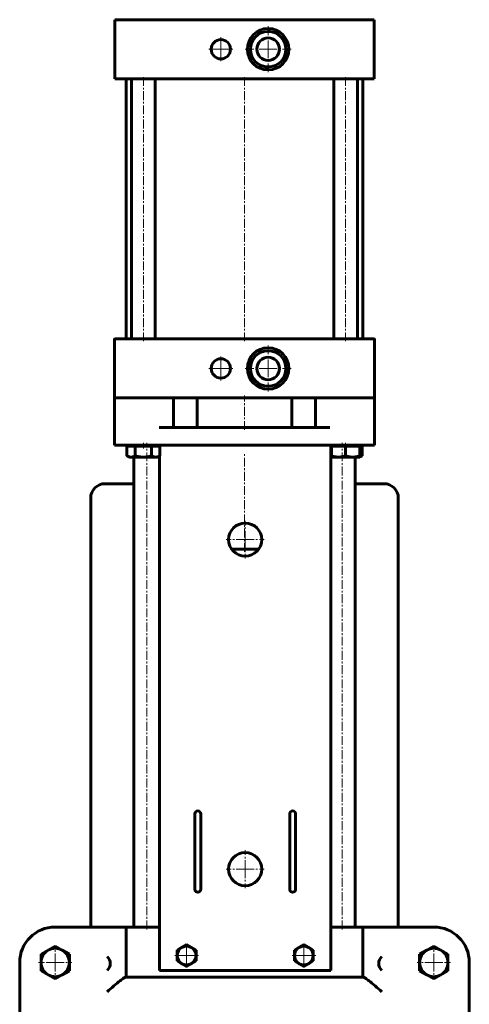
# Model space of a CAD drawing. Header units: millimetres. Extents: x -200 to 200, y -767 to 768.
# Tile 2 of 2: x -190 to 190, y -65 to 768. Entities that reach past the tile are written whole.
import ezdxf

# ---------------------------------------------------------------- set-up
doc = ezdxf.new("R2010")
doc.units = ezdxf.units.MM
doc.linetypes.add('K5LT_AXLED', pattern=[12, 7.5, -1.5, 1.5, -1.5])
doc.linetypes.add('K5LT_BASIC', pattern=[0])
doc.layers.add('Системный слой (1)', color=7, linetype='Continuous', true_color=0x6c6c6c)

# ---------------------------------------------------------------- blocks, each defined once
blk = doc.blocks.new('U0')
at = {"layer": 'Системный слой (1)', "color": 150, "linetype": 'K5LT_BASIC', "lineweight": 60, "true_color": 0x0080ff}
for p, q in [((14.24, 486.35), (13.58, 486.4)), ((28.2, 485.43), (27.53, 485.47))]:
    blk.add_line(p, q, dxfattribs=at)
blk = doc.blocks.new('U1')
at = {"layer": 'Системный слой (1)', "color": 150, "linetype": 'K5LT_BASIC', "lineweight": 60, "true_color": 0x0080ff}
for p, q in [((12.9, 486.06), (12.53, 485.51)), ((5.13, 474.44), (4.75, 473.89))]:
    blk.add_line(p, q, dxfattribs=at)
blk = doc.blocks.new('U2')
at = {"layer": 'Системный слой (1)', "color": 150, "linetype": 'K5LT_BASIC', "lineweight": 60, "true_color": 0x0080ff}
for p, q in [((7.07, 750.7), (7.03, 750.03)), ((6.15, 736.74), (6.1, 736.08))]:
    blk.add_line(p, q, dxfattribs=at)
blk = doc.blocks.new('U3')
at = {"layer": 'Системный слой (1)', "color": 150, "linetype": 'K5LT_BASIC', "lineweight": 60, "true_color": 0x0080ff}
for p, q in [((11.8, 459.57), (12.47, 459.53)), ((25.76, 458.65), (26.42, 458.6))]:
    blk.add_line(p, q, dxfattribs=at)
blk = doc.blocks.new('U4')
at = {"layer": 'Системный слой (1)', "color": 150, "linetype": 'K5LT_BASIC', "lineweight": 60, "true_color": 0x0080ff}
for p, q in [((29.12, 484.41), (28.82, 485.01)), ((35.3, 471.86), (35, 472.46))]:
    blk.add_line(p, q, dxfattribs=at)
blk = doc.blocks.new('U5')
at = {"layer": 'Системный слой (1)', "color": 150, "linetype": 'K5LT_BASIC', "lineweight": 60, "true_color": 0x0080ff}
for p, q in [((8.09, 751.62), (7.49, 751.32)), ((20.64, 757.8), (20.04, 757.5))]:
    blk.add_line(p, q, dxfattribs=at)
blk = doc.blocks.new('U6')
at = {"layer": 'Системный слой (1)', "color": 150, "linetype": 'K5LT_BASIC', "lineweight": 60, "true_color": 0x0080ff}
for p, q in [((34.87, 470.56), (35.25, 471.11)), ((27.1, 458.94), (27.47, 459.49))]:
    blk.add_line(p, q, dxfattribs=at)
blk = doc.blocks.new('U7')
at = {"layer": 'Системный слой (1)', "color": 150, "linetype": 'K5LT_BASIC', "lineweight": 60, "true_color": 0x0080ff}
for p, q in [((6.44, 735.4), (6.99, 735.03)), ((18.06, 727.63), (18.61, 727.25))]:
    blk.add_line(p, q, dxfattribs=at)
blk = doc.blocks.new('U8')
at = {"layer": 'Системный слой (1)', "color": 150, "linetype": 'K5LT_BASIC', "lineweight": 60, "true_color": 0x0080ff}
for p, q in [((31.91, 733.38), (32.51, 733.68)), ((19.36, 727.2), (19.96, 727.5))]:
    blk.add_line(p, q, dxfattribs=at)
blk = doc.blocks.new('U9')
at = {"layer": 'Системный слой (1)', "color": 150, "linetype": 'K5LT_BASIC', "lineweight": 60, "true_color": 0x0080ff}
for p, q in [((33.85, 748.26), (33.9, 748.92)), ((32.93, 734.3), (32.97, 734.97))]:
    blk.add_line(p, q, dxfattribs=at)
blk = doc.blocks.new('U10')
at = {"layer": 'Системный слой (1)', "color": 150, "linetype": 'K5LT_BASIC', "lineweight": 60, "true_color": 0x0080ff}
for p, q in [((21.94, 757.37), (21.39, 757.75)), ((33.56, 749.6), (33.01, 749.97))]:
    blk.add_line(p, q, dxfattribs=at)
blk = doc.blocks.new('U11')
at = {"layer": 'Системный слой (1)', "color": 150, "linetype": 'K5LT_BASIC', "lineweight": 60, "true_color": 0x0080ff}
for p, q in [((4.7, 473.14), (5, 472.54)), ((10.88, 460.59), (11.18, 459.99))]:
    blk.add_line(p, q, dxfattribs=at)
blk = doc.blocks.new('U12')
at = {"layer": 'Системный слой (1)', "color": 150, "linetype": 'K5LT_BASIC', "lineweight": 60, "true_color": 0x0080ff}
for p, q in [((97.47, 397.74), (98.06, 397.95)), ((98.06, 397.95), (98.68, 398.23)), ((98.68, 398.23), (99.32, 398.57))]:
    blk.add_line(p, q, dxfattribs=at)
blk = doc.blocks.new('U13')
at = {"layer": 'Системный слой (1)', "color": 150, "linetype": 'K5LT_BASIC', "lineweight": 60, "true_color": 0x0080ff}
for p, q in [((-71.91, 407.5), (-71.91, 406.7)), ((-71.91, 398.4), (-71.91, -36.67))]:
    blk.add_line(p, q, dxfattribs=at)
blk = doc.blocks.new('U22')
at = {"layer": 'Системный слой (1)', "color": 30, "linetype": 'K5LT_AXLED', "lineweight": 18, "true_color": 0xff8000}
for q in [(-160, -16), (-174, -30), (-146, -30), (-160, -44)]:
    blk.add_line((-160, -30), q, dxfattribs=at)
blk = doc.blocks.new('U28')
at = {"layer": 'Системный слой (1)', "color": 30, "linetype": 'K5LT_AXLED', "lineweight": 18, "true_color": 0xff8000}
for q in [(-48.99, -14.11), (-58.99, -24.11), (-38.99, -24.11), (-48.99, -34.11)]:
    blk.add_line((-48.99, -24.11), q, dxfattribs=at)
blk = doc.blocks.new('U32')
at = {"layer": 'Системный слой (1)', "color": 30, "linetype": 'K5LT_AXLED', "lineweight": 18, "true_color": 0xff8000}
for q in [(-20, 482.67), (-30.17, 472.5), (-9.83, 472.5), (-20, 462.33)]:
    blk.add_line((-20, 472.5), q, dxfattribs=at)
blk = doc.blocks.new('U33')
at = {"layer": 'Системный слой (1)', "color": 30, "linetype": 'K5LT_AXLED', "lineweight": 18, "true_color": 0xff8000}
for q in [(-20, 752.67), (-30.17, 742.5), (-9.83, 742.5), (-20, 732.33)]:
    blk.add_line((-20, 742.5), q, dxfattribs=at)
blk = doc.blocks.new('U35')
at = {"layer": 'Системный слой (1)', "color": 30, "linetype": 'K5LT_AXLED', "lineweight": 18, "true_color": 0xff8000}
for q in [(0.59, 64.91), (-15.39, 48.93), (16.56, 48.93), (0.59, 32.96)]:
    blk.add_line((0.59, 48.93), q, dxfattribs=at)
blk = doc.blocks.new('U36')
at = {"layer": 'Системный слой (1)', "color": 30, "linetype": 'K5LT_AXLED', "lineweight": 18, "true_color": 0xff8000}
for q in [(0.59, 343.7), (-15.39, 327.72), (16.56, 327.72), (0.59, 311.75)]:
    blk.add_line((0.59, 327.72), q, dxfattribs=at)
blk = doc.blocks.new('U37')
at = {"layer": 'Системный слой (1)', "color": 30, "linetype": 'K5LT_AXLED', "lineweight": 18, "true_color": 0xff8000}
for q in [(20, 492), (0.5, 472.5), (39.5, 472.5), (20, 453)]:
    blk.add_line((20, 472.5), q, dxfattribs=at)
blk = doc.blocks.new('U38')
at = {"layer": 'Системный слой (1)', "color": 30, "linetype": 'K5LT_AXLED', "lineweight": 18, "true_color": 0xff8000}
for q in [(20, 762), (0.5, 742.5), (39.5, 742.5), (20, 723)]:
    blk.add_line((20, 742.5), q, dxfattribs=at)
blk = doc.blocks.new('U42')
at = {"layer": 'Системный слой (1)', "color": 30, "linetype": 'K5LT_AXLED', "lineweight": 18, "true_color": 0xff8000}
for q in [(50.16, -14.11), (40.16, -24.11), (60.16, -24.11), (50.16, -34.11)]:
    blk.add_line((50.16, -24.11), q, dxfattribs=at)
blk = doc.blocks.new('U53')
at = {"layer": 'Системный слой (1)', "color": 30, "linetype": 'K5LT_AXLED', "lineweight": 18, "true_color": 0xff8000}
for q in [(160, -16), (146, -30), (174, -30), (160, -44)]:
    blk.add_line((160, -30), q, dxfattribs=at)

msp = doc.modelspace()

# ---------------------------------------------------------------- linework, layer by layer
at = {"layer": 'Системный слой (1)', "color": 150, "linetype": 'K5LT_BASIC', "lineweight": 60, "true_color": 0x0080ff}
for p, q in [((-109.5, 767.5), (-95, 767.5)), ((-109.5, 717.5), (-109.5, 767.5)), ((-95, 767.5), (95, 767.5)), ((95, 767.5), (109.5, 767.5)), ((109.5, 717.5), (109.5, 767.5)), ((-109.5, 717.5), (-95, 717.5)), ((-100, 497.5), (-100, 717.5)), ((-95.47, 497.5), (-95.47, 717.5)), ((-95, 717.5), (95, 717.5)), ((-75.47, 497.5), (-75.47, 717.5)), ((75.47, 497.5), (75.47, 717.5)), ((95, 717.5), (109.5, 717.5)), ((95.47, 497.5), (95.47, 717.5)), ((100, 497.5), (100, 717.5)), ((-110, 497), (-110, 448)), ((-95, 497.5), (-109.5, 497.5)), ((95, 497.5), (-95, 497.5)), ((109.5, 497.5), (95, 497.5)), ((110, 448), (110, 497)), ((-97.75, 447.5), (-110, 447.5)), ((-110, 447.5), (-110, 407.5)), ((-97.75, 447.5), (-72.25, 447.5)), ((-68.79, 447.5), (-72.25, 447.5)), ((-68.79, 447.5), (68.79, 447.5)), ((-60, 422.5), (-60, 447.5)), ((-40, 447.5), (-40, 422.5)), ((40, 447.5), (40, 422.5)), ((60, 447.5), (60, 422.5)), ((72.25, 447.5), (68.79, 447.5)), ((72.25, 447.5), (97.75, 447.5)), ((110, 447.5), (97.75, 447.5)), ((110, 407.5), (110, 447.5)), ((-72.25, 422.5), (72.25, 422.5)), ((-110, 407.5), (-97.75, 407.5)), ((-99.32, 406.7), (-99.32, 398.57)), ((-99.32, 406.7), (-95.86, 406.7)), ((-97.75, 407.5), (97.75, 407.5)), ((-97.47, 406.7), (-97.47, 407.5)), ((-95.86, 406.7), (-92.4, 406.7)), ((-92.4, 406.7), (-85.47, 406.7)), ((-92.4, 406.7), (-92.4, 398.57)), ((-85.47, 406.7), (-78.54, 406.7)), ((-78.54, 406.7), (-75.08, 406.7)), ((-78.54, 406.7), (-78.54, 398.57)), ((-75.08, 406.7), (-71.61, 406.7)), ((-73.47, 406.7), (-73.47, 407.5)), ((-71.61, 406.7), (-71.61, 398.57)), ((73.09, -36.67), (73.09, 407.5)), ((73.47, 406.7), (73.47, 407.5)), ((73.47, 406.7), (79.47, 406.7)), ((73.47, 406.7), (73.47, 398.57)), ((79.47, 406.7), (85.47, 406.7)), ((85.47, 406.7), (85.47, 398.57)), ((85.47, 406.7), (91.47, 406.7)), ((91.47, 406.7), (97.47, 406.7)), ((97.47, 406.7), (97.47, 407.5)), ((97.47, 406.7), (97.47, 398.57)), ((97.47, 406.7), (99.32, 406.7)), ((97.75, 407.5), (110, 407.5)), ((99.32, 406.7), (99.32, 398.57)), ((-97.47, 397.5), (-99.32, 398.57)), ((-95.86, 397.5), (-97.47, 397.5)), ((-85.47, 397.5), (-95.86, 397.5)), ((-93.5, 0), (-93.5, 397.5)), ((-75.08, 397.5), (-85.47, 397.5)), ((-73.47, 397.5), (-75.08, 397.5)), ((-73.47, 397.5), (-71.61, 398.57)), ((73.47, 397.5), (73.47, 398.57)), ((79.47, 397.5), (73.47, 397.5)), ((91.47, 397.5), (79.47, 397.5)), ((97.47, 397.5), (91.47, 397.5)), ((93.5, 0), (93.5, 397.5)), ((97.47, 398.57), (97.47, 397.5)), ((97.47, 397.5), (99.32, 398.57)), ((-117.75, 375), (-93.5, 375)), ((93.5, 375), (117.75, 375)), ((-130, 0), (-130, 362.75)), ((130, 0), (130, 362.75)), ((11.89, 319.5), (-10.72, 319.5)), ((-42.03, 31.95), (-42.03, 95.72)), ((-37.03, 95.72), (-37.03, 31.95)), ((38.2, 31.95), (38.2, 95.72)), ((43.2, 95.72), (43.2, 31.95)), ((-160, 0), (-116, 0)), ((-100, 0), (-116, 0)), ((-100, 0), (-100, -42.5)), ((-84, 0), (-100, 0)), ((-71.91, 0), (-84, 0)), ((84, 0), (73.09, 0)), ((100, 0), (84, 0)), ((100, -42.5), (100, 0)), ((116, 0), (100, 0)), ((116, 0), (160, 0)), ((-160, -16.14), (-166, -19.61)), ((-154, -19.61), (-160, -16.14)), ((-52.99, -17.18), (-48.99, -14.87)), ((-48.99, -14.87), (-44.99, -17.18)), ((46.16, -17.18), (50.16, -14.87)), ((50.16, -14.87), (54.16, -17.18)), ((154, -19.61), (160, -16.14)), ((160, -16.14), (166, -19.61)), ((-166, -19.61), (-172, -23.07)), ((-172, -23.07), (-172, -30)), ((-148, -23.07), (-154, -19.61)), ((-148, -30), (-148, -23.07)), ((-56.99, -19.49), (-52.99, -17.18)), ((-56.99, -24.11), (-56.99, -19.49)), ((-56.99, -28.73), (-56.99, -24.11)), ((-44.99, -17.18), (-40.99, -19.49)), ((-40.99, -19.49), (-40.99, -24.11)), ((-40.99, -24.11), (-40.99, -28.73)), ((42.16, -19.49), (46.16, -17.18)), ((42.16, -24.11), (42.16, -19.49)), ((42.16, -28.73), (42.16, -24.11)), ((54.16, -17.18), (58.16, -19.49)), ((58.16, -19.49), (58.16, -24.11)), ((58.16, -24.11), (58.16, -28.73)), ((148, -23.07), (154, -19.61)), ((148, -30), (148, -23.07)), ((166, -19.61), (172, -23.07)), ((172, -23.07), (172, -30)), ((-190, -272.02), (-190, -30)), ((-172, -30), (-172, -36.93)), ((-148, -36.93), (-148, -30)), ((-52.99, -31.04), (-56.99, -28.73)), ((-48.99, -33.35), (-52.99, -31.04)), ((-44.99, -31.04), (-48.99, -33.35)), ((-40.99, -28.73), (-44.99, -31.04)), ((46.16, -31.04), (42.16, -28.73)), ((50.16, -33.35), (46.16, -31.04)), ((54.16, -31.04), (50.16, -33.35)), ((58.16, -28.73), (54.16, -31.04)), ((148, -36.93), (148, -30)), ((172, -30), (172, -36.93)), ((190, -272.02), (190, -30)), ((-172, -36.93), (-166, -40.39)), ((-166, -40.39), (-160, -43.86)), ((-160, -43.86), (-154, -40.39)), ((-154, -40.39), (-148, -36.93)), ((-71.91, -36.67), (73.09, -36.67)), ((154, -40.39), (148, -36.93)), ((160, -43.86), (154, -40.39)), ((166, -40.39), (160, -43.86)), ((172, -36.93), (166, -40.39)), ((-100.45, -42.5), (-100, -42.5)), ((-100, -42.5), (-84, -42.5)), ((-84, -42.5), (84, -42.5)), ((84, -42.5), (100, -42.5)), ((100, -42.5), (100.45, -42.5))]:
    msp.add_line(p, q, dxfattribs=at)
at = {"layer": 'Системный слой (1)', "color": 30, "linetype": 'K5LT_AXLED', "lineweight": 18, "true_color": 0xff8000}
for p, q in [((-85.47, 495.5), (-85.47, 719.5)), ((0, 495.5), (0, 719.5)), ((85.47, 495.5), (85.47, 719.5)), ((0, 420.5), (0, 449.5)), ((-85.47, 404.7), (-85.47, 409.5)), ((-82.5, -2), (-82.5, 409.5)), ((82.5, -2), (82.5, 409.5)), ((85.47, 404.7), (85.47, 409.5)), ((0, 317.5), (0, 401.5))]:
    msp.add_line(p, q, dxfattribs=at)
at = {"layer": 'Системный слой (1)', "color": 150, "linetype": 'K5LT_BASIC', "lineweight": 60, "true_color": 0x0080ff}
for centre, radius in [((20, 742.5), 17.5), ((-20, 742.5), 8.17), ((20, 742.5), 15), ((20, 742.5), 9.53), ((20, 472.5), 17.5), ((20, 472.5), 15), ((-20, 472.5), 8.17), ((20, 472.5), 9.53), ((0.59, 327.72), 13.98), ((0.59, 48.93), 13.98)]:
    msp.add_circle(centre, radius, dxfattribs=at)
for centre, radius, start, end in [((7.82, 750.65), 0.75, 116.21138, 176.21138), ((20.97, 757.12), 0.75, 56.21138, 116.21138), ((33.15, 748.97), 0.75, 356.21138, 56.21138), ((6.85, 736.03), 0.75, 176.21138, 236.21138), ((32.18, 734.35), 0.75, 296.21138, 356.21138), ((19.03, 727.88), 0.75, 236.21138, 296.21138), ((-109.5, 497), 0.5, 90, 180), ((109.5, 497), 0.5, 0, 90), ((13.53, 485.65), 0.75, 86.21138, 146.21138), ((28.15, 484.68), 0.75, 26.21138, 86.21138), ((5.38, 473.47), 0.75, 146.21138, 206.21138), ((34.62, 471.53), 0.75, 326.21138, 26.21138), ((11.85, 460.32), 0.75, 206.21138, 266.21138), ((26.47, 459.35), 0.75, 266.21138, 326.21138), ((-109.5, 448), 0.5, 180, 270), ((109.5, 448), 0.5, 270, 0), ((-117.75, 362.75), 12.25, 90, 180), ((117.75, 362.75), 12.25, 0, 90), ((-39.53, 95.72), 2.5, 0, 180), ((40.7, 95.72), 2.5, 0, 180), ((-39.53, 31.95), 2.5, 180, 0), ((40.7, 31.95), 2.5, 180, 0), ((-160, -30), 30, 90, 180), ((160, -30), 30, 0, 90), ((-48.99, -24.11), 8, 60, 120), ((50.16, -24.11), 8, 60, 120), ((-160, -30), 12, 120, 180), ((-160, -30), 12, 60, 120), ((-160, -30), 12, 0, 60), ((-48.99, -24.11), 8, 120, 180), ((-48.99, -24.11), 8, 180, 240), ((-48.99, -24.11), 8, 0, 60), ((-48.99, -24.11), 8, 300, 0), ((50.16, -24.11), 8, 120, 180), ((50.16, -24.11), 8, 180, 240), ((50.16, -24.11), 8, 0, 60), ((50.16, -24.11), 8, 300, 0), ((160, -30), 12, 120, 180), ((160, -30), 12, 60, 120), ((160, -30), 12, 0, 60), ((-160, -30), 12, 180, 240), ((-160, -30), 12, 300, 0), ((-121.5, -30.86), 8, 313.43254, 46.56746), ((-48.99, -24.11), 8, 240, 300), ((50.16, -24.11), 8, 240, 300), ((121.5, -30.86), 8, 133.43254, 226.56746), ((160, -30), 12, 180, 240), ((160, -30), 12, 300, 0), ((-160, -30), 12, 240, 300), ((160, -30), 12, 240, 300)]:
    msp.add_arc(centre, radius, start, end, dxfattribs=at)
for points in [[(-99.32, 398.57), (-97.47, 397.5), (-95.86, 397.5)], [(-95.86, 397.5), (-94.25, 397.5), (-92.4, 398.57)], [(-92.4, 398.57), (-88.68, 397.5), (-85.47, 397.5)], [(-85.47, 397.5), (-82.25, 397.5), (-78.54, 398.57)], [(-78.54, 398.57), (-76.68, 397.5), (-75.08, 397.5)], [(-75.08, 397.5), (-73.47, 397.5), (-71.61, 398.57)], [(73.47, 398.57), (76.68, 397.5), (79.47, 397.5)], [(79.47, 397.5), (82.25, 397.5), (85.47, 398.57)], [(85.47, 398.57), (88.68, 397.5), (91.47, 397.5)], [(91.47, 397.5), (94.25, 397.5), (97.47, 398.57)]]:
    msp.add_rational_spline(points, [1, 1.0379548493, 1], degree=2, dxfattribs=at)
for points, knots in [([(-100.45, -42.5), (-100.82, -42.5), (-101.47, -42.82), (-103.15, -43.92), (-104.18, -44.71), (-106.73, -46.74), (-108.52, -48.25), (-112.26, -51.47), (-114.21, -53.18), (-116, -54.75)], [6.164444, 6.164444, 6.164444, 6.164444, 6.64893, 6.64893, 7.133416, 7.133416, 7.848851, 7.848851, 8.564287, 8.564287, 8.564287, 8.564287]), ([(116, -54.75), (114.21, -53.18), (112.26, -51.47), (108.52, -48.25), (106.73, -46.74), (104.18, -44.71), (103.15, -43.92), (101.47, -42.82), (100.82, -42.5), (100.45, -42.5)], [0, 0, 0, 0, 0.715436, 0.715436, 1.430871, 1.430871, 1.915357, 1.915357, 2.399842, 2.399842, 2.399842, 2.399842])]:
    msp.add_open_spline(points, degree=3, knots=knots, dxfattribs=at)

# ---------------------------------------------------------------- block references
at = {"layer": 'Системный слой (1)'}
for name in ['U38', 'U33', 'U2', 'U5', 'U10', 'U9', 'U7', 'U8', 'U37', 'U1', 'U0', 'U4', 'U32', 'U11', 'U6', 'U3', 'U13', 'U12', 'U36', 'U35', 'U22', 'U28', 'U42', 'U53']:
    msp.add_blockref(name, (0, 0), dxfattribs=at)

doc.saveas('drawing.dxf')
